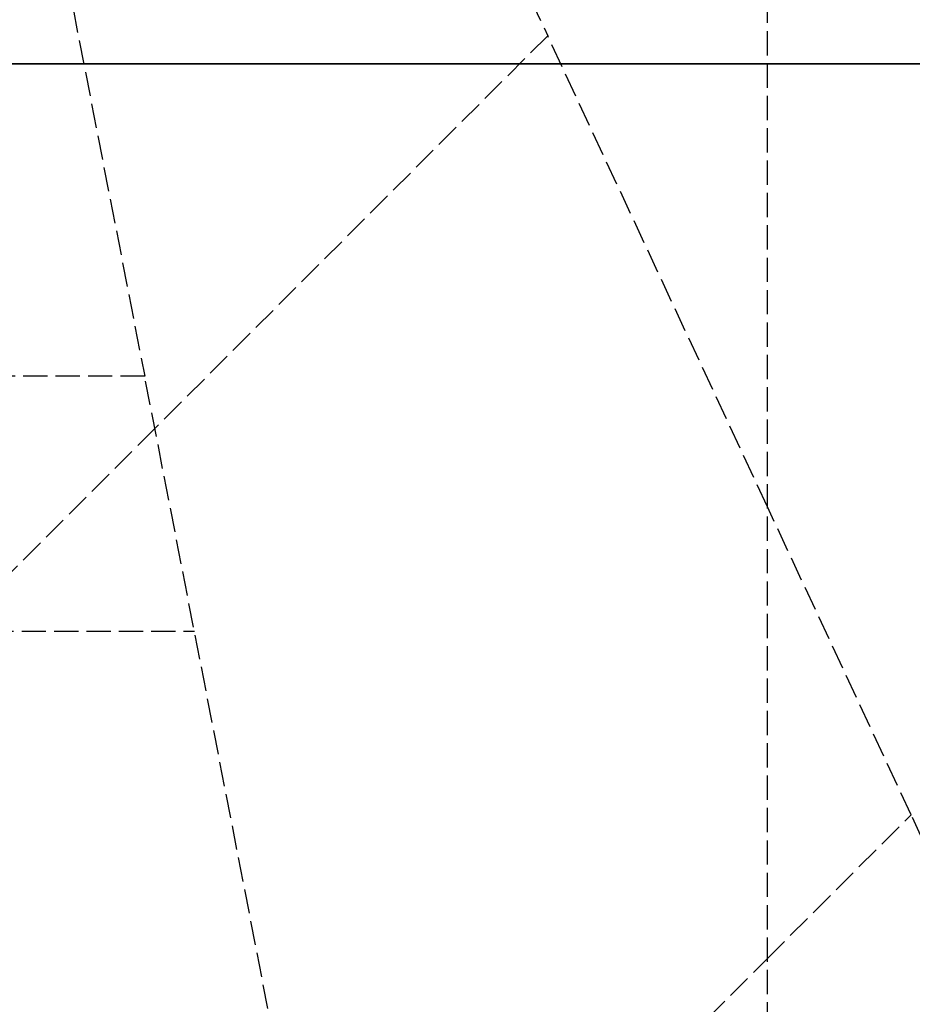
# Model space of a CAD drawing. Header units: millimetres. Extents: x -225 to 321, y -321 to 225.
# Tile 4 of 14: x -120 to -65, y -58 to 3. Entities that reach past the tile are written whole.
import ezdxf

# ---------------------------------------------------------------- set-up
doc = ezdxf.new("R2010")
doc.units = ezdxf.units.MM
doc.header["$LTSCALE"] = 10
doc.linetypes.add('ALLCAD_Strich', pattern=[0.2, 0.15, -0.05])
doc.layers.add('BESCH_KONT_sich_schn_ansi_2d', color=40, linetype='Continuous')
doc.layers.add('BESCH_KONT_sich_schn_grun_2d', color=10, linetype='Continuous')

msp = doc.modelspace()

# ---------------------------------------------------------------- linework, layer by layer
at = {"layer": 'BESCH_KONT_sich_schn_ansi_2d', "linetype": 'ALLCAD_Strich'}
for p, q in [((-117.23, 0, 10.1), (-213.933, 0, 10.1)), ((-73.524, 0, 660), (-200.804, 0, 660)), ((-200.804, 0, 657.5), (-116.967, 0, 657.5)), ((-119.661, 0, 630.8), (-181.639, 0, 630.8)), ((-111.996, 0, 646.3), (-167.328, 0, 646.3)), ((-150, 0), (-30, 0)), ((-30, 0, 12), (-150, 0, 12)), ((-111.29, 0, 36.1), (-146.943, 0, 36.1)), ((-118.45, 0, 325.7), (-141.734, 0, 325.7)), ((-135, 0, 2), (-45, 0, 2)), ((-101.761, 0, 11.963), (-130.707, 0, 11.963)), ((-128.862, 0, 23.1), (-117.23, 0, 23.1)), ((-127, 0, -8), (-117, 0, -8)), ((-111.114, 0, 311.038), (-126.161, 0, 323.761)), ((-92.146, 0, 323.761), (-126.161, 0, 323.761)), ((-110.287, 0, 640.512), (-125.287, 0, 638.109)), ((-125.287, 0, 623), (-110.287, 0, 623)), ((-112.356, 0, 290.716), (-125.256, 0, 311.038)), ((-107.534, 0, 38.5), (-124.534, 0, 38.5)), ((-90.55, 0, 615.8), (-124.519, 0, 615.8)), ((-90.55, 0, 603.8), (-124.519, 0, 603.8)), ((-124.039, 0, 339.1), (-104.462, 0, 339.1)), ((-108.993, 0, 311.038), (-124.039, 0, 323.761)), ((-110.235, 0, 290.716), (-123.135, 0, 311.038)), ((-110.955, 0, 334.052), (-122.976, 0, 334.052)), ((-122.919, 0, 54.1), (-119.349, 0, 54.1)), ((-106.288, 0, 287.642), (-122.905, 0, 287.642)), ((-88.822, 0, 285.959), (-121.703, 0, 285.959)), ((-118.238, 0, 330.6), (-121.703, 0, 330.6)), ((-107.534, 0, 56.329), (-121.556, 0, 54.318)), ((-119.794, 0, 332.36), (-119.087, 0, 332.191)), ((-100.449, 0, 630.8), (-119.661, 0, 630.8)), ((-108.925, 0, 603.8), (-119.661, 0, 630.8)), ((-119.628, 0, 595), (-119.628, 0, 603.8)), ((-119.628, 0, 603.8), (-119.628, 0, 605)), ((-119.628, 0, 605), (-117.241, 0, 605)), ((-117.241, 0, 595), (-119.628, 0, 595)), ((-116.133, 0, 321.236), (-119.456, 0, 321.236)), ((-119.435, 0, 2), (-119.435, 0, 12)), ((-112.051, 0, 590.47), (-119.428, 0, 593.338)), ((-114.103, 0, 593.338), (-119.428, 0, 593.338)), ((-119.349, 0, 38.5), (-119.349, 0, 36.1)), ((-119.349, 0, 54.1), (-117.935, 0, 54.1)), ((-119.349, 0, 54.1), (-119.349, 0, 38.5)), ((-119.087, 0, 332.191), (-119.087, 0, 323.761)), ((-119.087, 0, 332.191), (-117.672, 0, 332.191)), ((-118.316, 0, 591.869), (-118.328, 0, 592.011)), ((-116.544, 0, 592.011), (-118.328, 0, 592.011)), ((-118.328, 0, 592.011), (-115.59, 0, 559.91)), ((-115.582, 0, 559.811), (-118.316, 0, 591.869)), ((-118.316, 0, 591.869), (-112.051, 0, 589.433)), ((-118.238, 0, 330.6), (-116.117, 0, 330.6)), ((-118.238, 0, 330.6), (-118.238, 0, 323.761)), ((-118.064, 0, 310.5), (-118.066, 0, 310.5)), ((-118.066, 0, 310.5), (-118.066, 0, 310.5)), ((-114.743, 0, 310.5), (-118.066, 0, 310.5)), ((-118.064, 0, 310.5), (-117.711, 0, 310.5)), ((-118.026, 0, 323.761), (-118.026, 0, 330.6)), ((-117.935, 0, 38.5), (-117.935, 0, 36.1)), ((-117.935, 0, 54.1), (-117.935, 0, 38.5)), ((-114.564, 0, 310.494), (-117.888, 0, 310.494)), ((-114.561, 0, 310.5), (-117.711, 0, 310.5)), ((-117.672, 0, 332.191), (-117.672, 0, 324.297)), ((-117.672, 0, 324.297), (-114.349, 0, 324.297)), ((-117.672, 0, 332.191), (-114.349, 0, 330.6)), ((-117.46, 0, 345.6), (-114.632, 0, 345.6)), ((-117.46, 0, 345.6), (-117.46, 0, 339.1)), ((-117.313, 0, 601.024), (-100.291, 0, 601.024)), ((-117.313, 0, 601.024), (-116.562, 0, 592.224)), ((-117.241, 0, 605), (-114.303, 0, 605)), ((-114.303, 0, 595), (-117.241, 0, 595)), ((-117.23, 0, 23.1), (-65.488, 0, 23.1)), ((-117.23, 0, 10.1), (-117.23, 0, 23.1)), ((-65.488, 0, 10.1), (-117.23, 0, 10.1)), ((-117, 0, -8), (-117, 0)), ((-116.967, 0, 657.5), (-116.967, 0, 654.5)), ((-116.967, 0, 654.5), (-73.524, 0, 654.5)), ((-73.524, 0, 657.5), (-116.967, 0, 657.5)), ((-116.78, 0, 630.8), (-116.78, 0, 646.3)), ((-116.562, 0, 592.224), (-116.544, 0, 592.011)), ((-116.544, 0, 592.011), (-112.051, 0, 590.265)), ((-114.349, 0, 330.6), (-116.117, 0, 330.6)), ((-116.117, 0, 330.6), (-116.117, 0, 323.761)), ((-116.107, 0, 610), (-109.771, 0, 610)), ((-115.905, 0, 330.6), (-115.905, 0, 323.761)), ((-95.001, 0, 559.91), (-115.59, 0, 559.91)), ((-115.339, 0, 345.6), (-115.339, 0, 339.1)), ((-114.743, 0, 310.5), (-114.743, 0, 310.5)), ((-114.632, 0, 345.6), (-113.925, 0, 345.6)), ((-114.632, 0, 339.1), (-114.632, 0, 345.6)), ((-111.238, 0, 310.5), (-114.561, 0, 310.5)), ((-114.349, 0, 330.6), (-114.349, 0, 324.297)), ((-114.344, 0, 630.8), (-114.344, 0, 646.3)), ((-114.303, 0, 595), (-114.303, 0, 605)), ((-104.448, 0, 589.584), (-114.103, 0, 593.338)), ((-113.925, 0, 345.6), (-113.925, 0, 339.1)), ((-113.925, 0, 345.6), (-111.803, 0, 345.6)), ((-105.009, 0, 559.586), (-113.76, 0, 559.586)), ((-113.051, 0, 603.8), (-113.051, 0, 615.8)), ((-112.709, 0, 589.486), (-95.688, 0, 589.486)), ((-112.709, 0, 589.486), (-110.172, 0, 559.728)), ((-112.678, 0, 646.3), (-112.678, 0, 630.8)), ((-112.55, 0, 630.8), (-112.55, 0, 646.3)), ((-110.272, 0, 596), (-112.411, 0, 596)), ((-110.272, 0, 604), (-112.411, 0, 604)), ((-107.086, 0, 596), (-112.411, 0, 596)), ((-107.086, 0, 604), (-112.411, 0, 604)), ((-106.288, 0, 287.642), (-112.356, 0, 290.716)), ((-112.356, 0, 290.716), (-110.235, 0, 290.716)), ((-112.294, 0, 10.1), (-112.294, 0, 23.1)), ((-108.051, 0, 588.5), (-112.051, 0, 588.5)), ((-112.051, 0, 588.5), (-112.051, 0, 603.8)), ((-112.051, 0, 615.8), (-112.051, 0, 623)), ((-112.051, 0, 589.433), (-110.461, 0, 588.815)), ((-112.051, 0, 590.265), (-109.352, 0, 589.216)), ((-112.051, 0, 603.8), (-112.051, 0, 615.8)), ((-109.773, 0, 589.584), (-112.051, 0, 590.47)), ((-111.996, 0, 646.3), (-100.449, 0, 646.3)), ((-109.986, 0, 640.561), (-111.996, 0, 646.3)), ((-111.803, 0, 339.1), (-111.803, 0, 345.6)), ((-94.599, 0, 589.566), (-111.621, 0, 589.566)), ((-107.29, 0, 10), (-111.29, 0, 10)), ((-111.29, 0, 10), (-111.29, 0, 10.1)), ((-111.29, 0, 23.1), (-111.29, 0, 38.5)), ((-103.29, 0, 36.1), (-111.29, 0, 36.1)), ((-111.29, 0, 10.1), (-111.29, 0, 23.1)), ((-98.214, 0, 290.716), (-111.114, 0, 311.038)), ((-111.114, 0, 311.038), (-108.993, 0, 311.038)), ((-111.111, 0, 2), (-111.111, 0, 11.963)), ((-111.111, 0, 12), (-111.111, 0, 2)), ((-110.248, 0, 333.883), (-110.955, 0, 334.052)), ((-110.955, 0, 334.052), (-110.955, 0, 323.761)), ((-110.781, 0, 2), (-110.781, 0, 11.963)), ((-110.461, 0, 588.815), (-108.322, 0, 588.815)), ((-88.52, 0, 644), (-110.287, 0, 640.512)), ((-110.287, 0, 640.512), (-110.287, 0, 623)), ((-110.287, 0, 623), (-73.524, 0, 623)), ((-93.25, 0, 593.25), (-110.272, 0, 593.25)), ((-93.25, 0, 606.75), (-110.272, 0, 606.75)), ((-93.25, 0, 610.05), (-110.272, 0, 610.05)), ((-93.25, 0, 593.102), (-110.272, 0, 593.102)), ((-93.25, 0, 606.898), (-110.272, 0, 606.898)), ((-110.248, 0, 323.761), (-110.248, 0, 333.883)), ((-107.066, 0, 332.36), (-110.248, 0, 333.883)), ((-110.243, 0, 630.8), (-110.243, 0, 646.3)), ((-104.167, 0, 287.642), (-110.235, 0, 290.716)), ((-105.009, 0, 559.728), (-110.172, 0, 559.728)), ((-103.839, 0, 623), (-109.986, 0, 640.561)), ((-109.773, 0, 589.584), (-109.773, 0, 589.565)), ((-104.448, 0, 589.584), (-109.773, 0, 589.584)), ((-104.448, 0, 589.565), (-109.773, 0, 589.565)), ((-104.446, 0, 598.604), (-109.771, 0, 598.604)), ((-109.771, 0, 601.396), (-104.446, 0, 601.396)), ((-109.771, 0, 598.604), (-109.771, 0, 595)), ((-109.771, 0, 610), (-109.771, 0, 601.396)), ((-100.614, 0, 610), (-109.771, 0, 610)), ((-109.771, 0, 610), (-109.771, 0, 595)), ((-109.771, 0, 595), (-104.439, 0, 595)), ((-109.393, 0, 630.8), (-109.393, 0, 646.3)), ((-108.322, 0, 588.815), (-109.352, 0, 589.216)), ((-92.33, 0, 589.216), (-109.352, 0, 589.216)), ((-109.352, 0, 589.216), (-108.683, 0, 588.974)), ((-109.187, 0, 317.88), (-109.189, 0, 317.88)), ((-109.187, 0, 332.191), (-109.187, 0, 317.88)), ((-105.864, 0, 330.6), (-109.187, 0, 332.191)), ((-109.187, 0, 317.88), (-105.864, 0, 317.88)), ((-109.187, 0, 332.191), (-107.066, 0, 332.191)), ((-108.993, 0, 311.038), (-96.093, 0, 290.716)), ((-108.683, 0, 588.974), (-91.661, 0, 588.974)), ((-108.393, 0, 11.963), (-108.393, 0, 2)), ((-104.051, 0, 588.5), (-108.051, 0, 588.5)), ((-108.006, 0, 588.659), (-90.984, 0, 588.659)), ((-105.057, 0, 593.155), (-108.006, 0, 588.659)), ((-107.598, 0, 654.5), (-107.598, 0, 657.5)), ((-75.322, 0, 38.5), (-107.534, 0, 38.5)), ((-107.534, 0, 38.5), (-107.534, 0, 56.329)), ((-107.534, 0, 56.329), (-88.594, 0, 59.044)), ((-103.29, 0, 10), (-107.29, 0, 10)), ((-107.066, 0, 332.36), (-107.066, 0, 323.761)), ((-106.424, 0, 2), (-106.424, 0, 11.963)), ((-106.304, 0, 2), (-106.304, 0, 11.963)), ((-106.288, 0, 323.761), (-106.288, 0, 287.642)), ((-106, 0, 10.1), (-106, 0, 36.1)), ((-103.813, 0, 322.1), (-105.934, 0, 322.1)), ((-105.934, 0, 322.1), (-105.934, 0, 310.1)), ((-103.813, 0, 310.1), (-105.934, 0, 310.1)), ((-105.864, 0, 317.88), (-105.864, 0, 330.6)), ((-99.075, 0, 330.6), (-105.864, 0, 330.6)), ((-105.119, 0, 593.11), (-88.097, 0, 593.11)), ((-105.119, 0, 593.11), (-105.057, 0, 593.155)), ((-105.057, 0, 593.155), (-88.035, 0, 593.155)), ((-79.441, 0, 557), (-105.009, 0, 557)), ((-105.009, 0, 560.768), (-105.009, 0, 557)), ((-93.15, 0, 559.728), (-105.009, 0, 559.728)), ((-92.461, 0, 559.586), (-105.009, 0, 559.586)), ((-104.814, 0, 2), (-104.814, 0, 11.963)), ((-104.761, 0, 2), (-104.761, 0, 11.963)), ((-104.651, 0, 2), (-104.651, 0, 11.963)), ((-104.505, 0, 559.631), (-104.505, 0, 557)), ((-104.446, 0, 559.631), (-104.505, 0, 559.631)), ((-104.48, 0, 557), (-104.48, 0, 559.613)), ((-104.462, 0, 339.1), (-86.701, 0, 330.6)), ((-104.448, 0, 589.565), (-104.448, 0, 589.584)), ((-104.446, 0, 598.604), (-104.446, 0, 601.396)), ((-104.446, 0, 559.631), (-104.446, 0, 557)), ((-104.444, 0, 589.563), (-104.444, 0, 595)), ((-104.444, 0, 605), (-104.444, 0, 610)), ((-102.518, 0, 605), (-104.444, 0, 605)), ((-99.119, 0, 589.563), (-104.444, 0, 589.563)), ((-104.439, 0, 583.579), (-104.439, 0, 588.5)), ((-104.439, 0, 595), (-104.439, 0, 583.579)), ((-104.439, 0, 583.579), (-104.044, 0, 582.751)), ((-104.439, 0, 595), (-102.403, 0, 595)), ((-104.439, 0, 583.579), (-104.439, 0, 583.579)), ((-104.439, 0, 588.5), (-104.439, 0, 595)), ((-104.439, 0, 595), (-104.439, 0, 595)), ((-104.167, 0, 287.642), (-104.167, 0, 300.093)), ((-92.146, 0, 287.642), (-104.167, 0, 287.642)), ((-104.167, 0, 300.093), (-104.167, 0, 323.761)), ((-104.103, 0, 557), (-104.103, 0, 559.409)), ((-104.103, 0, 559.409), (-99.56, 0, 559.409)), ((-104.051, 0, 588.5), (-104.051, 0, 603.8)), ((-104.051, 0, 615.8), (-104.051, 0, 623)), ((-104.051, 0, 603.8), (-104.051, 0, 615.8)), ((-101.318, 0, 615.8), (-103.839, 0, 623)), ((-103.601, 0, 322.1), (-103.813, 0, 322.1)), ((-103.813, 0, 310.1), (-103.813, 0, 322.1)), ((-103.601, 0, 310.1), (-103.813, 0, 310.1)), ((-103.654, 0, 595), (-103.654, 0, 605)), ((-103.601, 0, 330.699), (-85.579, 0, 339.1)), ((-103.601, 0, 330.699), (-100.136, 0, 330.699)), ((-103.601, 0, 322.1), (-103.601, 0, 330.699)), ((-103.601, 0, 310.1), (-103.601, 0, 322.1)), ((-103.601, 0, 285.959), (-103.601, 0, 310.1)), ((-94.209, 0, 290.716), (-103.601, 0, 285.959)), ((-100.49, 0, 322.1), (-103.601, 0, 322.1)), ((-103.601, 0, 310.1), (-100.49, 0, 310.1)), ((-103.453, 0, 593.338), (-98.129, 0, 593.338)), ((-93.798, 0, 589.584), (-103.453, 0, 593.338)), ((-87.096, 0, 36.1), (-103.29, 0, 36.1)), ((-103.29, 0, 10), (-103.29, 0, 10.1)), ((-103.29, 0, 23.1), (-103.29, 0, 38.5)), ((-103.29, 0, 10.1), (-103.29, 0, 23.1)), ((-103.051, 0, 603.8), (-103.051, 0, 615.8)), ((-103.005, 0, 561.691), (-103.005, 0, 557)), ((-102.647, 0, 572), (-100.942, 0, 572)), ((-102.611, 0, 322.1), (-102.611, 0, 310.1)), ((-102.532, 0, 587), (-100.892, 0, 587)), ((-102.524, 0, 36.1), (-102.524, 0, 38.5)), ((-102.524, 0, 57.047), (-102.524, 0, 285.959)), ((-102.524, 0, 338.173), (-102.524, 0, 557)), ((-102.524, 0), (-102.524, 0, 36.1)), ((-102.524, 0, 38.5), (-102.524, 0, 57.047)), ((-102.524, 0, 285.959), (-102.524, 0, 338.173)), ((-102.524, 0, 557), (-102.524, 0, 610)), ((-102.518, 0, 610), (-102.518, 0, 605)), ((-102.518, 0, 605), (-97.195, 0, 605)), ((-102.477, 0, 610), (-102.477, 0, 587.207)), ((-102.403, 0, 610), (-102.403, 0, 595)), ((-102.403, 0, 595), (-102.403, 0, 610)), ((-102.403, 0, 595), (-102.344, 0, 595)), ((-102.399, 0), (-102.399, 0, 610)), ((-102.344, 0, 595), (-102.344, 0, 610)), ((-98.78, 0, 595), (-102.344, 0, 595)), ((-102.294, 0, 10.1), (-102.294, 0, 23.1)), ((-101.761, 0, 2), (-101.761, 0, 11.963)), ((-101.089, 0, 657.5), (-101.089, 0, 660)), ((-101.024, 0), (-101.024, 0, 610)), ((-100.972, 0), (-100.972, 0, 610)), ((-100.942, 0, 572), (-99.564, 0, 572)), ((-100.892, 0, 575.022), (-100.892, 0, 587)), ((-100.892, 0, 575.022), (-100.554, 0, 575.022)), ((-100.892, 0, 587), (-80.85, 0, 587)), ((-100.614, 0, 572), (-100.614, 0, 603.8)), ((-90.55, 0, 610), (-100.614, 0, 610)), ((-100.614, 0, 603.8), (-100.614, 0, 610)), ((-100.554, 0, 575.022), (-100.554, 0, 587)), ((-79.524, 0, 648), (-100.524, 0, 648)), ((-100.524, 0, 615.8), (-100.524, 0, 623)), ((-100.524, 0, 646.3), (-100.524, 0, 648)), ((-79.524, 0, 358), (-100.524, 0, 358)), ((-100.524, 0, 358), (-100.524, 0, 615.8)), ((-100.524, 0, 623), (-100.524, 0, 646.3)), ((-100.49, 0, 310.1), (-100.49, 0, 322.1)), ((-100.49, 0, 358), (-100.49, 0, 648)), ((-100.45, 0, 630.8), (-100.45, 0, 646.3)), ((-73.524, 0, 646.3), (-100.449, 0, 646.3)), ((-100.449, 0, 646.3), (-100.449, 0, 642.089)), ((-100.449, 0, 630.8), (-56.228, 0, 630.8)), ((-100.449, 0, 642.089), (-100.449, 0, 630.8)), ((-100.136, 0, 330.699), (-100.348, 0, 330.6)), ((-100.348, 0, 330.6), (-100.348, 0, 323.761)), ((-100.291, 0, 601.024), (-99.522, 0, 592.011)), ((-100.136, 0, 323.761), (-100.136, 0, 330.699)), ((-99.564, 0, 572), (-79.401, 0, 572)), ((-99.56, 0, 557), (-99.56, 0, 559.409)), ((-99.56, 0, 559.409), (-95.017, 0, 559.409)), ((-97.739, 0, 592.011), (-99.522, 0, 592.011)), ((-99.522, 0, 592.011), (-92.33, 0, 589.216)), ((-99.159, 0, 559.61), (-99.159, 0, 557)), ((-99.121, 0, 605), (-99.121, 0, 610)), ((-99.119, 0, 589.563), (-99.119, 0, 595)), ((-93.794, 0, 589.563), (-99.119, 0, 589.563)), ((-99.075, 0, 330.6), (-86.701, 0, 330.6)), ((-99.075, 0, 330.6), (-99.075, 0, 323.761)), ((-99.024, 0, 358), (-99.024, 0, 648)), ((-99.022, 0, 358), (-99.022, 0, 648)), ((-98.78, 0, 595), (-91.694, 0, 595)), ((-98.78, 0, 595), (-98.78, 0, 589.371)), ((-98.329, 0, 595), (-98.329, 0, 605)), ((-98.227, 0, 330.6), (-98.015, 0, 330.699)), ((-98.227, 0, 330.6), (-98.227, 0, 323.761)), ((-92.146, 0, 287.642), (-98.214, 0, 290.716)), ((-98.214, 0, 290.716), (-96.093, 0, 290.716)), ((-98.156, 0, 323.761), (-98.156, 0, 287.642)), ((-98.156, 0, 287.642), (-92.088, 0, 290.716)), ((-88.474, 0, 589.584), (-98.129, 0, 593.338)), ((-98.031, 0, 321.236), (-94.707, 0, 321.236)), ((-98.015, 0, 330.699), (-96.247, 0, 330.699)), ((-98.015, 0, 330.699), (-98.015, 0, 323.761)), ((-95.001, 0, 559.91), (-97.739, 0, 592.011)), ((-97.739, 0, 592.011), (-97.017, 0, 591.869)), ((-97.506, 0, 654.5), (-97.506, 0, 657.5)), ((-91.868, 0, 605), (-97.195, 0, 605)), ((-97.195, 0, 610), (-97.195, 0, 605)), ((-97.017, 0, 591.869), (-94.283, 0, 559.811)), ((-89.162, 0, 588.815), (-97.017, 0, 591.869)), ((-96.639, 0, 310.5), (-96.641, 0, 310.5)), ((-96.641, 0, 310.5), (-96.641, 0, 310.5)), ((-96.641, 0, 310.5), (-93.318, 0, 310.5)), ((-96.286, 0, 310.5), (-96.639, 0, 310.5)), ((-96.589, 0, 657.5), (-96.589, 0, 660)), ((-93.139, 0, 310.494), (-96.462, 0, 310.494)), ((-91.111, 0, 596), (-96.436, 0, 596)), ((-91.111, 0, 604), (-96.436, 0, 604)), ((-93.136, 0, 310.5), (-96.286, 0, 310.5)), ((-92.924, 0, 324.297), (-96.247, 0, 324.297)), ((-96.247, 0, 330.699), (-92.924, 0, 332.248)), ((-96.247, 0, 324.297), (-96.247, 0, 330.699)), ((-96.093, 0, 290.716), (-83.031, 0, 284.1)), ((-95.778, 0, 36.1), (-95.778, 0, 10.1)), ((-93.15, 0, 559.728), (-95.688, 0, 589.486)), ((-95.028, 0, 648), (-95.028, 0, 654.5)), ((-95.028, 0, 638.5), (-85.028, 0, 638.5)), ((-95.028, 0, 638.5), (-95.028, 0, 648)), ((-95.017, 0, 557), (-95.017, 0, 559.409)), ((-95, 0, -8), (-85, 0, -8)), ((-95, 0, -8), (-95, 0)), ((-85, 0, 18), (-95, 0, 18)), ((-95, 0, 2), (-95, 0, 18)), ((-94.651, 0, 36.1), (-94.651, 0, 10.1)), ((-92.924, 0, 332.248), (-94.338, 0, 332.248)), ((-94.338, 0, 332.248), (-94.338, 0, 332.413)), ((-94.338, 0, 332.413), (-91.156, 0, 333.896)), ((-94.338, 0, 323.761), (-94.338, 0, 332.248)), ((-92.088, 0, 290.716), (-94.209, 0, 290.716)), ((-81.309, 0, 311.038), (-94.209, 0, 290.716)), ((-94, 0, 8), (-86, 0, 8)), ((-94, 0, 8), (-94, 0, 12)), ((-93.798, 0, 589.565), (-88.474, 0, 589.565)), ((-93.798, 0, 589.565), (-93.798, 0, 589.584)), ((-93.798, 0, 589.584), (-88.474, 0, 589.584)), ((-93.796, 0, 601.396), (-88.472, 0, 601.396)), ((-88.472, 0, 598.604), (-93.796, 0, 598.604)), ((-93.796, 0, 601.396), (-93.796, 0, 598.604)), ((-93.794, 0, 610), (-93.794, 0, 605)), ((-93.794, 0, 595), (-93.794, 0, 589.563)), ((-93.318, 0, 310.5), (-93.318, 0, 310.5)), ((-91.111, 0, 596), (-93.25, 0, 596)), ((-91.111, 0, 604), (-93.25, 0, 604)), ((-93.136, 0, 310.5), (-89.812, 0, 310.5)), ((-93, 0, 657.5), (-93, 0, 660)), ((-92.924, 0, 332.248), (-92.924, 0, 324.297)), ((-92.33, 0, 589.216), (-91.3, 0, 588.815)), ((-91.661, 0, 588.974), (-92.33, 0, 589.216)), ((-92.25, 0), (-92.25, 0, 8)), ((-88.822, 0, 323.761), (-92.146, 0, 323.761)), ((-81.539, 0, 287.642), (-92.146, 0, 287.642)), ((-92.146, 0, 323.761), (-92.146, 0, 287.642)), ((-92.088, 0, 290.716), (-79.188, 0, 311.038)), ((-91.868, 0, 605), (-91.868, 0, 610)), ((-91.792, 0), (-91.792, 0, 610)), ((-91.754, 0, 610), (-91.754, 0, 595)), ((-91.754, 0, 610), (-91.754, 0, 595)), ((-91.694, 0, 595), (-91.694, 0, 610)), ((-91.3, 0, 588.815), (-89.162, 0, 588.815)), ((-91.156, 0, 333.896), (-90.449, 0, 334.061)), ((-91.156, 0, 323.761), (-91.156, 0, 333.896)), ((-91.098, 0), (-91.098, 0, 610)), ((-88.035, 0, 593.155), (-90.984, 0, 588.659)), ((-90.935, 0, 10.1), (-90.935, 0, 36.1)), ((-90.924, 0, 615.8), (-90.924, 0, 603.8)), ((-90.922, 0, 615.8), (-90.922, 0, 603.8)), ((-90.872, 0, 358), (-90.872, 0, 648)), ((-90.55, 0, 615.8), (-90.55, 0, 603.8)), ((-79.401, 0, 610), (-90.55, 0, 610)), ((-90.449, 0, 334.061), (-78.428, 0, 334.061)), ((-90.449, 0, 334.061), (-90.449, 0, 323.761)), ((-90.378, 0, 10.1), (-90.378, 0, 36.1)), ((-90.219, 0, 358), (-90.219, 0, 648)), ((-85.153, 0, 284.1), (-88.822, 0, 285.959)), ((-88.822, 0, 285.959), (-70.72, 0, 285.959)), ((-88.822, 0, 285.959), (-88.822, 0, 323.761)), ((-70.72, 0, 323.761), (-88.822, 0, 323.761)), ((-75.322, 0, 60.098), (-88.594, 0, 59.044)), ((-82.719, 0, 644), (-88.52, 0, 644)), ((-88.474, 0, 589.584), (-88.474, 0, 589.565)), ((-88.472, 0, 601.396), (-88.472, 0, 610)), ((-88.472, 0, 595), (-88.472, 0, 598.604)), ((-83.14, 0, 595), (-88.472, 0, 595)), ((-88.471, 0, 595), (-88.471, 0, 610)), ((-88.097, 0, 593.11), (-88.035, 0, 593.155)), ((-87.762, 0, 317.88), (-87.764, 0, 317.88)), ((-87.762, 0, 330.699), (-87.762, 0, 317.88)), ((-84.438, 0, 332.248), (-87.762, 0, 330.699)), ((-84.438, 0, 317.88), (-87.762, 0, 317.88)), ((-87.762, 0, 330.699), (-80.973, 0, 330.699)), ((-87.75, 0), (-87.75, 0, 8)), ((-87.21, 0, 10.1), (-87.21, 0, 36.1)), ((-87.117, 0, 654.5), (-87.117, 0, 657.5)), ((-87.096, 0, 36.1), (-68.79, 0, 36.1)), ((-64.647, 0, 23.1), (-87.096, 0, 36.1)), ((-87, 0, 657.5), (-87, 0, 660)), ((-86.701, 0, 330.6), (-68.811, 0, 330.6)), ((-86.412, 0, 657.5), (-86.412, 0, 660)), ((-86.078, 0, 657.5), (-86.078, 0, 654.5)), ((-86.077, 0, 654.5), (-86.077, 0, 657.5)), ((-86, 0, 8), (-86, 0, 12)), ((-85.653, 0, 657.5), (-85.653, 0, 654.5)), ((-77.524, 0, 339.1), (-85.579, 0, 339.1)), ((-85.178, 0, 10.1), (-85.178, 0, 36.1)), ((-83.031, 0, 284.1), (-85.153, 0, 284.1)), ((-85.028, 0, 648), (-85.028, 0, 654.5)), ((-85.028, 0, 638.5), (-85.028, 0, 648)), ((-85, 0, -8), (-85, 0)), ((-85, 0, 2), (-85, 0, 18)), ((-84.438, 0, 317.88), (-84.438, 0, 332.248)), ((-82.317, 0, 332.248), (-84.438, 0, 332.248)), ((-84.29, 0, 73.25), (-83.636, 0, 73.25)), ((-83.636, 0, 68.25), (-84.29, 0, 68.25)), ((-84.29, 0, 68.25), (-84.29, 0, 73.25)), ((-78.098, 0, 73.25), (-83.636, 0, 73.25)), ((-83.636, 0, 73.25), (-83.636, 0, 68.25)), ((-83.636, 0, 68.25), (-78.098, 0, 68.25)), ((-83.574, 0, 10.1), (-83.574, 0, 36.1)), ((-83.15, 0, 575.022), (-83.15, 0, 587)), ((-82.812, 0, 575.022), (-83.15, 0, 575.022)), ((-83.14, 0, 583.579), (-83.14, 0, 595)), ((-83.14, 0, 595), (-83.14, 0, 595)), ((-83.14, 0, 583.579), (-83.14, 0, 583.579)), ((-83.14, 0, 583.579), (-83.14, 0, 595)), ((-83.031, 0, 284.1), (-72.269, 0, 284.1)), ((-82.812, 0, 587), (-82.812, 0, 575.022)), ((-73.524, 0, 644.862), (-82.719, 0, 644)), ((-81.61, 0, 332.413), (-82.317, 0, 332.248)), ((-82.317, 0, 332.248), (-82.317, 0, 323.761)), ((-82.246, 0, 547.5), (-81.186, 0, 547.5)), ((-82.246, 0, 540.5), (-81.186, 0, 540.5)), ((-78.428, 0, 333.896), (-81.61, 0, 332.413)), ((-81.61, 0, 323.761), (-81.61, 0, 332.413)), ((-81.606, 0, 657.5), (-81.606, 0, 654.5)), ((-81.539, 0, 287.642), (-81.539, 0, 323.761)), ((-75.471, 0, 290.716), (-81.539, 0, 287.642)), ((-66.179, 0, 323.832), (-81.309, 0, 311.038)), ((-79.188, 0, 311.038), (-81.309, 0, 311.038)), ((-81.174, 0, 587), (-81.174, 0, 610)), ((-81.024, 0, 358), (-81.024, 0, 648)), ((-80.973, 0, 330.6), (-80.973, 0, 323.761)), ((-80.973, 0, 330.699), (-80.973, 0, 330.6)), ((-80.85, 0, 557), (-80.85, 0, 587)), ((-77.005, 0, 587), (-80.85, 0, 587)), ((-80.632, 0, 654.5), (-80.632, 0, 657.5)), ((-79.912, 0, 657.5), (-79.912, 0, 660)), ((-79.876, 0, 657.5), (-79.876, 0, 660)), ((-79.772, 0, 657.5), (-79.772, 0, 660)), ((-79.524, 0, 610), (-79.524, 0, 623)), ((-79.524, 0, 646.3), (-79.524, 0, 648)), ((-79.524, 0, 358), (-79.524, 0, 610)), ((-79.524, 0, 623), (-79.524, 0, 646.3)), ((-79.441, 0, 572), (-79.441, 0, 557)), ((-79.441, 0, 557), (-75.001, 0, 557)), ((-67.397, 0, 287.642), (-79.418, 0, 287.642)), ((-79.418, 0, 323.761), (-79.418, 0, 287.642)), ((-73.35, 0, 290.716), (-79.418, 0, 287.642)), ((-79.401, 0, 610), (-74.964, 0, 610)), ((-79.401, 0, 610), (-79.401, 0, 572)), ((-74.964, 0, 572), (-79.401, 0, 572)), ((-79.314, 0, 572), (-79.314, 0, 610)), ((-79.188, 0, 311.038), (-64.141, 0, 323.761)), ((-79.024, 0), (-79.024, 0, 610)), ((-78.428, 0, 334.061), (-78.428, 0, 333.896)), ((-78.428, 0, 333.896), (-78.428, 0, 323.761)), ((-78.374, 0, 10.1), (-78.374, 0, 36.1)), ((-78.098, 0, 68.25), (-78.098, 0, 73.25)), ((-78.098, 0, 73.25), (-69.225, 0, 73.25)), ((-69.225, 0, 68.25), (-78.098, 0, 68.25)), ((-78.089, 0, 73.25), (-78.089, 0, 68.25)), ((-50.577, 0, 339.1), (-77.524, 0, 339.1)), ((-77.524, 0, 36.1), (-77.524, 0, 38.5)), ((-77.524, 0, 59.923), (-77.524, 0, 68.25)), ((-77.524, 0, 73.25), (-77.524, 0, 284.1)), ((-77.524, 0, 330.6), (-77.524, 0, 557)), ((-77.524, 0), (-77.524, 0, 36.1)), ((-77.524, 0, 38.5), (-77.524, 0, 59.923)), ((-77.524, 0, 68.25), (-77.524, 0, 73.25)), ((-77.524, 0, 284.1), (-77.524, 0, 330.6)), ((-77.524, 0, 557), (-77.524, 0, 610)), ((-77.477, 0, 587), (-77.477, 0, 610)), ((-77.224, 0, 323.761), (-77.224, 0, 330.6)), ((-77.005, 0, 557), (-77.005, 0, 587)), ((-76.585, 0, 10.1), (-76.585, 0, 36.1)), ((-62.571, 0, 311.038), (-75.471, 0, 290.716)), ((-73.35, 0, 290.716), (-75.471, 0, 290.716)), ((-75.376, 0, 657.5), (-75.376, 0, 660)), ((-64.288, 0, 60.974), (-75.322, 0, 60.098)), ((-75.322, 0, 38.5), (-60.293, 0, 38.5)), ((-75.322, 0, 60.098), (-75.322, 0, 38.5)), ((-75.001, 0, 557), (-75.001, 0, 572)), ((-75, 0, 10.1), (-75, 0, 36.1)), ((-74.964, 0, 610), (-74.964, 0, 572)), ((-74.772, 0, 657.5), (-74.772, 0, 660)), ((-70.72, 0, 285.959), (-74.39, 0, 284.1)), ((-33.524, 0, 660), (-73.524, 0, 660)), ((-73.524, 0, 660), (-73.524, 0, 622.5)), ((-56.774, 0, 622.5), (-73.524, 0, 622.5)), ((-73.524, 0, 654.5), (-71.38, 0, 654.5)), ((-33.524, 0, 657.5), (-73.524, 0, 657.5)), ((-56.228, 0, 646.3), (-73.524, 0, 646.3)), ((-73.304, 0, 644.883), (-73.524, 0, 644.862)), ((-73.524, 0, 623), (-73.304, 0, 623)), ((-60.449, 0, 311.038), (-73.35, 0, 290.716)), ((-64.918, 0, 645.67), (-73.304, 0, 644.883)), ((-73.304, 0, 623), (-73.304, 0, 644.883)), ((-73.304, 0, 623), (-64.918, 0, 623)), ((-72.269, 0, 284.1), (-59.208, 0, 290.716)), ((-71.38, 0, 657.5), (-71.38, 0, 654.5)), ((-71.38, 0, 654.5), (-65.906, 0, 654.5)), ((-70.72, 0, 323.761), (-70.72, 0, 285.959)), ((-67.397, 0, 323.761), (-70.72, 0, 323.761)), ((-58.322, 0, 73.25), (-69.225, 0, 73.25)), ((-69.225, 0, 73.25), (-69.225, 0, 68.25)), ((-69.225, 0, 68.25), (-58.322, 0, 68.25)), ((-68.811, 0, 330.6), (-50.577, 0, 339.1)), ((-64.29, 0, 32.25), (-68.79, 0, 32.25)), ((-68.79, 0, 60.616), (-68.79, 0, 68.25)), ((-68.79, 0, 32.25), (-68.79, 0, 38.5)), ((-68.79, 0, 36.1), (-68.193, 0, 36.1)), ((-68.193, 0, 32.25), (-68.193, 0, 25.153)), ((-59.79, 0, 36.1), (-68.193, 0, 36.1)), ((-68.193, 0, 36.1), (-68.193, 0, 32.25)), ((-68.193, 0, 25.153), (-68.193, 0, 10.1)), ((-67.506, 0, 23.1), (-67.506, 0, 10.1)), ((-67.397, 0, 287.642), (-67.397, 0, 323.761)), ((-33.382, 0, 323.761), (-67.397, 0, 323.761)), ((-61.329, 0, 290.716), (-67.397, 0, 287.642)), ((-66.618, 0, 10.1), (-66.618, 0, 23.1)), ((-66.179, 0, 323.832), (-66.179, 0, 339.1)), ((-50.373, 0, 326.37), (-66.179, 0, 323.832)), ((-65.906, 0, 654.5), (-59.054, 0, 654.5)), ((-65.906, 0, 657.5), (-65.906, 0, 654.5)), ((-65.899, 0, 654.5), (-65.899, 0, 657.5)), ((-65.488, 0, 23.1), (-23.96, 0, 23.1)), ((-65.488, 0, 23.1), (-65.488, 0, 10.1)), ((-65.488, 0, 10.1), (-23.96, 0, 10.1)), ((-65.199, 0, 657.5), (-65.199, 0, 660)), ((-56.425, 0, 646.466), (-64.918, 0, 645.67)), ((-64.918, 0, 623), (-64.918, 0, 645.67)), ((-64.918, 0, 623), (-56.774, 0, 623)), ((-64.86, 0, 654.5), (-64.86, 0, 657.5)), ((-64.859, 0, 657.5), (-64.859, 0, 654.5))]:
    msp.add_line(p, q, dxfattribs=at)
at = {"layer": 'BESCH_KONT_sich_schn_ansi_2d', "linetype": 'ALLCAD_Strich', "extrusion": (0, 1, 0)}
for centre, major_axis, ratio, start_param, end_param in [((-117.888, 0, 316.094), (0, 0, -5.6), 0.707107, 0.045136, 2.734306), ((-118.45, 0, 318.1), (0, 0, 7.6), 0.707107, -0.730399, 0.730399), ((-116.107, 0, 595), (0, 0, -5), 0.704229, 1.231905, 1.570796), ((-116.107, 0, 605), (0, 0, -5), 0.704229, -4.712389, -3.141593), ((-114.561, 0, 318.1), (0, 0, 7.6), 0.707107, -1.145405, -0.617437), ((-117.888, 0, 316.094), (0, 0, -5.6), 0.707107, -0.044589, 0.044589), ((-110.272, 0, 600), (0, 0, 10.05), 0.704229, -1.468743, 2.326108), ((-116.844, 0, 574.576), (-1.279, 0, 14.99), 0.000591, 2.93309, 2.968134), ((-112.411, 0, 600), (0, 0, -4), 0.704229, -0.12811, 2.824036), ((-112.411, 0, 600), (0, 0, 4), 0.704229, -1.570796, -0.317556), ((-112.411, 0, 600), (0, 0, -4), 0.704229, -0.12811, 1.570796), ((-110.272, 0, 600), (0, 0, -6.898), 0.704229, -4.712389, 1.570796), ((-110.272, 0, 600), (0, 0, -6.75), 0.704229, -4.712389, 1.570796), ((-114.561, 0, 318.1), (0, 0, -7.6), 0.707107, -1.54184, 0), ((-110.782, 0, 595), (0, 0, -5), 0.704229, 1.231902, 1.570796), ((-110.782, 0, 605), (0, 0, -5), 0.704229, -4.712389, -3.141593), ((-112.411, 0, 600), (0, 0, 4), 0.704229, -0.317556, 3.013483), ((-112.411, 0, 600), (0, 0, 4), 0.704229, -0.317556, 1.214368), ((-111.621, 0, 574.576), (0, 0, 14.99), 0.704229, -0.103301, 0.216621), ((-112.411, 0, 600), (0, 0, -4), 0.704229, -1.214368, -0.12811), ((-113.771, 0, 574.597), (0, 0, 16.008), 0.704229, 0.362551, 0.518672), ((-111.621, 0, 574.576), (0, 0, 14.99), 0.704229, 0.28204, 0.31783), ((-111.621, 0, 574.576), (0, 0, 14.99), 0.704229, 0.31783, 0.349553), ((-113.771, 0, 574.597), (0, 0, -16.008), 0.704229, -2.62292, -2.166484), ((-107.086, 0, 600), (0, 0, -4), 0.704225, -1.927225, -1.214368), ((-113.771, 0, 574.597), (0, 0, -16.008), 0.704225, -2.166479, -1.407821), ((-100.132, 0, 595), (0, 0, -5), 0.704229, 1.231902, 1.570796), ((-100.132, 0, 605), (0, 0, -5), 0.704229, -4.712389, -3.141593), ((-96.462, 0, 316.094), (0, 0, -5.6), 0.707107, 0.045136, 2.734306), ((-93.25, 0, 600), (0, 0, 10.05), 0.704229, -1.468743, 2.326108), ((-96.436, 0, 600), (0, 0, -4), 0.704229, -4.712389, 1.570796), ((-94.808, 0, 595), (0, 0, -5), 0.704229, 1.231905, 1.570796), ((-94.808, 0, 605), (0, 0, -5), 0.704229, -4.712389, -3.141593), ((-93.136, 0, 318.1), (0, 0, 7.6), 0.707107, -1.145405, -0.617437), ((-93.25, 0, 600), (0, 0, -6.75), 0.704229, -4.712389, 1.570796), ((-96.462, 0, 316.094), (0, 0, -5.6), 0.707107, -0.044589, 0.044589), ((-93.25, 0, 600), (0, 0, -4), 0.704229, -4.712389, 1.570796), ((-94.599, 0, 574.576), (0, 0, 14.99), 0.704229, -0.103301, 0.216621), ((-89.376, 0, 574.576), (21.122, 0, 1.803), 0.704527, 1.864861, 1.899905), ((-92.461, 0, 574.576), (0, 0, 14.99), 0.704229, 0.31783, 3.315102), ((-91.111, 0, 600), (0, 0, -4), 0.704229, -4.712389, 1.570796), ((-93.136, 0, 318.1), (0, 0, -7.6), 0.707107, -1.54184, 0), ((-94.599, 0, 574.576), (0, 0, 14.99), 0.704229, 0.28204, 0.31783), ((-94.599, 0, 574.576), (0, 0, 14.99), 0.704229, 0.31783, 0.349553), ((-92.472, 0, 574.597), (0, 0, 16.008), 0.704229, 0.362551, 0.975125), ((-90.024, 0, 326.48), (12.781, 0, 3.14), 0.220454, -0.731284, -0.514353)]:
    msp.add_ellipse(centre, major_axis=major_axis, ratio=ratio, start_param=start_param, end_param=end_param, dxfattribs=at)
at = {"layer": 'BESCH_KONT_sich_schn_ansi_2d', "linetype": 'ALLCAD_Strich', "extrusion": (0, -1, 0)}
for centre, major_axis, ratio, start_param, end_param in [((-114.564, 0, 316.094), (0, 0, -5.6), 0.707107, -2.734306, -0.045136), ((-111.238, 0, 318.1), (0, 0, -7.6), 0.707107, -2.524155, -1.996188), ((-113.76, 0, 574.576), (0, 0, -14.99), 0.704229, -0.173509, 2.762221), ((-114.564, 0, 316.094), (0, 0, -5.6), 0.707107, -0.044589, 0.044589), ((-110.272, 0, 600), (0, 0, 4), 0.704229, -4.712389, 1.570796), ((-111.238, 0, 318.1), (0, 0, -7.6), 0.707107, 0, 1.54184), ((-113.76, 0, 574.576), (0, 0, 14.99), 0.704229, -0.379372, -0.31783), ((-111.621, 0, 574.576), (0, 0, -14.99), 0.704229, 0.13771, 0.766401), ((-107.086, 0, 600), (0, 0, 4), 0.704229, -4.712389, 1.570796), ((-111.621, 0, 574.576), (0, 0, 14.99), 0.704229, -2.375191, -0.349553), ((-108.446, 0, 574.597), (0, 0, -16.008), 0.704229, 0.359519, 0.362739), ((-93.25, 0, 600), (0, 0, 6.898), 0.704229, -4.712389, 1.570796), ((-93.139, 0, 316.094), (0, 0, -5.6), 0.707107, -2.734306, -0.045136), ((-89.812, 0, 318.1), (0, 0, -7.6), 0.707107, -2.524155, -1.996188), ((-91.111, 0, 600), (0, 0, 4), 0.704229, -1.214368, 4.355961), ((-96.436, 0, 600), (0, 0, 4), 0.704228, -1.927225, -1.214368), ((-93.139, 0, 316.094), (0, 0, -5.6), 0.707107, -0.044589, 0.044589), ((-94.599, 0, 574.576), (0, 0, -14.99), 0.704229, 0.13771, 2.79204), ((-89.812, 0, 318.1), (0, 0, -7.6), 0.707107, 0, 1.54184), ((-92.472, 0, 574.597), (0, 0, 16.008), 0.704228, -1.733772, -0.975125)]:
    msp.add_ellipse(centre, major_axis=major_axis, ratio=ratio, start_param=start_param, end_param=end_param, dxfattribs=at)
at = {"layer": 'BESCH_KONT_sich_schn_ansi_2d', "linetype": 'ALLCAD_Strich'}
for points, knots in [([(-102.46, 0, 572), (-102.463, 0, 571.97), (-102.465, 0, 571.94), (-102.556, 0, 571.004), (-102.688, 0, 570.097), (-103.02, 0, 568.348), (-103.218, 0, 567.504), (-103.637, 0, 565.929), (-103.857, 0, 565.199), (-104.167, 0, 564.2), (-104.276, 0, 563.854), (-104.483, 0, 563.189), (-104.581, 0, 562.869), (-104.752, 0, 562.273), (-104.824, 0, 561.997), (-104.935, 0, 561.497), (-104.973, 0, 561.274), (-105.003, 0, 560.969), (-105.009, 0, 560.866), (-105.009, 0, 560.768)], [31.937568, 31.937568, 31.937568, 31.937568, 32.024358, 32.024358, 34.646469, 34.646469, 37.26858, 37.26858, 39.890692, 39.890692, 41.273668, 41.273668, 42.656644, 42.656644, 44.03962, 44.03962, 45.422596, 45.422596, 46.185527, 46.185527, 46.185527, 46.185527]), ([(-105.009, 0, 560.768), (-105.009, 0, 560.666), (-105.002, 0, 560.57), (-104.965, 0, 560.3), (-104.915, 0, 560.142), (-104.76, 0, 559.865), (-104.655, 0, 559.746), (-104.515, 0, 559.639), (-104.51, 0, 559.635), (-104.505, 0, 559.631)], [46.185527, 46.185527, 46.185527, 46.185527, 46.977375, 46.977375, 48.532154, 48.532154, 50.086933, 50.086933, 50.14828, 50.14828, 50.14828, 50.14828]), ([(-99.966, 0, 559.631), (-100.288, 0, 559.648), (-100.591, 0, 559.677), (-101.373, 0, 559.794), (-101.796, 0, 559.911), (-102.452, 0, 560.255), (-102.686, 0, 560.482), (-102.899, 0, 560.926), (-102.947, 0, 561.09), (-103.003, 0, 561.453), (-103.01, 0, 561.652), (-102.992, 0, 562.065), (-102.967, 0, 562.289), (-102.889, 0, 562.782), (-102.835, 0, 563.052), (-102.706, 0, 563.626), (-102.63, 0, 563.93), (-102.47, 0, 564.557), (-102.385, 0, 564.88), (-102.138, 0, 565.827), (-101.958, 0, 566.521), (-101.614, 0, 568.007), (-101.45, 0, 568.799), (-101.177, 0, 570.432), (-101.068, 0, 571.274), (-100.924, 0, 572.954), (-100.889, 0, 573.792), (-100.889, 0, 574.738), (-100.89, 0, 574.879), (-100.892, 0, 575.022)], [2.117239, 2.117239, 2.117239, 2.117239, 3.592565, 3.592565, 6.246261, 6.246261, 8.899958, 8.899958, 10.226807, 10.226807, 11.553655, 11.553655, 12.785324, 12.785324, 14.016993, 14.016993, 15.248662, 15.248662, 16.480331, 16.480331, 18.897828, 18.897828, 21.315325, 21.315325, 23.732822, 23.732822, 26.150319, 26.150319, 26.571712, 26.571712, 26.571712, 26.571712]), ([(-102.532, 0, 587), (-102.531, 0, 586.984), (-102.53, 0, 586.967), (-102.513, 0, 586.727), (-102.482, 0, 586.485), (-102.396, 0, 585.977), (-102.342, 0, 585.712), (-102.21, 0, 585.117), (-102.124, 0, 584.766), (-101.939, 0, 584.018), (-101.839, 0, 583.623), (-101.533, 0, 582.381), (-101.322, 0, 581.476), (-100.958, 0, 579.58), (-100.805, 0, 578.586), (-100.616, 0, 576.728), (-100.566, 0, 575.865), (-100.554, 0, 575.022)], [35.257918, 35.257918, 35.257918, 35.257918, 35.345524, 35.345524, 36.534898, 36.534898, 37.724271, 37.724271, 39.188815, 39.188815, 40.65336, 40.65336, 43.582449, 43.582449, 46.511538, 46.511538, 49.018435, 49.018435, 49.018435, 49.018435]), ([(-102.472, 0, 587), (-102.473, 0, 587.029), (-102.474, 0, 587.058), (-102.481, 0, 587.298), (-102.471, 0, 587.495), (-102.414, 0, 587.857), (-102.366, 0, 588.022), (-102.157, 0, 588.469), (-101.931, 0, 588.702), (-101.3, 0, 589.056), (-100.895, 0, 589.178), (-99.935, 0, 589.335), (-99.38, 0, 589.371), (-98.78, 0, 589.371), (-98.78, 0, 589.371), (-98.78, 0, 589.371)], [39.30489, 39.30489, 39.30489, 39.30489, 39.474656, 39.474656, 40.742247, 40.742247, 42.009838, 42.009838, 44.54502, 44.54502, 47.080202, 47.080202, 49.615384, 49.615384, 49.615464, 49.615464, 49.615464, 49.615464]), ([(-99.159, 0, 559.61), (-99.159, 0, 559.61), (-99.16, 0, 559.61), (-99.438, 0, 559.61), (-99.708, 0, 559.617), (-99.966, 0, 559.631)], [0.938786, 0.938786, 0.938786, 0.938786, 0.938868, 0.938868, 2.117239, 2.117239, 2.117239, 2.117239]), ([(-98.78, 0, 589.371), (-98.78, 0, 589.371), (-98.78, 0, 589.371), (-98.18, 0, 589.371), (-97.501, 0, 589.335), (-96.036, 0, 589.178), (-95.249, 0, 589.056), (-93.634, 0, 588.702), (-92.805, 0, 588.469), (-91.59, 0, 588.022), (-91.19, 0, 587.857), (-90.409, 0, 587.495), (-90.029, 0, 587.298), (-89.614, 0, 587.058), (-89.565, 0, 587.029), (-89.516, 0, 587)], [0.939, 0.939, 0.939, 0.939, 0.939002, 0.939002, 3.474184, 3.474184, 6.009366, 6.009366, 8.544548, 8.544548, 9.812139, 9.812139, 11.07973, 11.07973, 11.249495, 11.249495, 11.249495, 11.249495]), ([(-82.812, 0, 575.022), (-82.809, 0, 574.879), (-82.807, 0, 574.738), (-82.807, 0, 573.792), (-82.86, 0, 572.954), (-83.087, 0, 571.274), (-83.262, 0, 570.432), (-83.742, 0, 568.799), (-84.047, 0, 568.007), (-84.782, 0, 566.521), (-85.211, 0, 565.827), (-85.931, 0, 564.88), (-86.202, 0, 564.557), (-86.791, 0, 563.93), (-87.109, 0, 563.626), (-87.779, 0, 563.052), (-88.132, 0, 562.782), (-88.849, 0, 562.289), (-89.215, 0, 562.065), (-89.96, 0, 561.652), (-90.362, 0, 561.453), (-91.186, 0, 561.09), (-91.608, 0, 560.926), (-92.888, 0, 560.482), (-93.761, 0, 560.255), (-95.458, 0, 559.911), (-96.284, 0, 559.794), (-97.48, 0, 559.677), (-97.889, 0, 559.648), (-98.276, 0, 559.631)], [25.728914, 25.728914, 25.728914, 25.728914, 26.150307, 26.150307, 28.567804, 28.567804, 30.985301, 30.985301, 33.402798, 33.402798, 35.820295, 35.820295, 37.051964, 37.051964, 38.283633, 38.283633, 39.515302, 39.515302, 40.746971, 40.746971, 42.07382, 42.07382, 43.400668, 43.400668, 46.054365, 46.054365, 48.708062, 48.708062, 50.183387, 50.183387, 50.183387, 50.183387]), ([(-93.737, 0, 559.631), (-93.717, 0, 559.635), (-93.697, 0, 559.639), (-93.164, 0, 559.746), (-92.649, 0, 559.865), (-91.628, 0, 560.142), (-91.122, 0, 560.3), (-90.131, 0, 560.657), (-89.646, 0, 560.857), (-88.762, 0, 561.274), (-88.336, 0, 561.497), (-87.5, 0, 561.997), (-87.088, 0, 562.273), (-86.303, 0, 562.869), (-85.93, 0, 563.189), (-85.239, 0, 563.854), (-84.922, 0, 564.2), (-84.095, 0, 565.199), (-83.607, 0, 565.929), (-82.772, 0, 567.504), (-82.424, 0, 568.348), (-81.877, 0, 570.097), (-81.678, 0, 571.004), (-81.543, 0, 571.94), (-81.539, 0, 571.97), (-81.535, 0, 572)], [8.656268, 8.656268, 8.656268, 8.656268, 8.717615, 8.717615, 10.272394, 10.272394, 11.827173, 11.827173, 13.381952, 13.381952, 14.764928, 14.764928, 16.147904, 16.147904, 17.53088, 17.53088, 18.913856, 18.913856, 21.535967, 21.535967, 24.158079, 24.158079, 26.78019, 26.78019, 26.866979, 26.866979, 26.866979, 26.866979]), ([(-89.456, 0, 587), (-89.429, 0, 586.984), (-89.402, 0, 586.967), (-89.007, 0, 586.727), (-88.651, 0, 586.485), (-87.981, 0, 585.977), (-87.667, 0, 585.712), (-87.027, 0, 585.117), (-86.692, 0, 584.766), (-86.063, 0, 584.018), (-85.769, 0, 583.623), (-84.959, 0, 582.381), (-84.511, 0, 581.476), (-83.81, 0, 579.58), (-83.555, 0, 578.586), (-83.246, 0, 576.728), (-83.169, 0, 575.865), (-83.15, 0, 575.022)], [35.257918, 35.257918, 35.257918, 35.257918, 35.345524, 35.345524, 36.534898, 36.534898, 37.724271, 37.724271, 39.188815, 39.188815, 40.65336, 40.65336, 43.582449, 43.582449, 46.511538, 46.511538, 49.018435, 49.018435, 49.018435, 49.018435]), ([(-81.733, 0, 547.418), (-81.749, 0, 547.424), (-81.766, 0, 547.429), (-81.933, 0, 547.479), (-82.09, 0, 547.5), (-82.403, 0, 547.5), (-82.569, 0, 547.479), (-82.91, 0, 547.389), (-83.084, 0, 547.321), (-83.426, 0, 547.142), (-83.594, 0, 547.031), (-83.912, 0, 546.775), (-84.061, 0, 546.629), (-84.33, 0, 546.32), (-84.459, 0, 546.146), (-84.69, 0, 545.765), (-84.792, 0, 545.559), (-84.958, 0, 545.128), (-85.021, 0, 544.903), (-85.105, 0, 544.45), (-85.125, 0, 544.221), (-85.125, 0, 543.779), (-85.105, 0, 543.55), (-85.021, 0, 543.097), (-84.958, 0, 542.872), (-84.792, 0, 542.441), (-84.69, 0, 542.235), (-84.459, 0, 541.854), (-84.33, 0, 541.68), (-84.061, 0, 541.371), (-83.912, 0, 541.225), (-83.594, 0, 540.969), (-83.426, 0, 540.858), (-83.084, 0, 540.679), (-82.91, 0, 540.611), (-82.569, 0, 540.521), (-82.403, 0, 540.5), (-82.09, 0, 540.5), (-81.933, 0, 540.521), (-81.766, 0, 540.571), (-81.749, 0, 540.576), (-81.733, 0, 540.582)], [4.576357, 4.576357, 4.576357, 4.576357, 4.649664, 4.649664, 5.313757, 5.313757, 5.97785, 5.97785, 6.641942, 6.641942, 7.306035, 7.306035, 7.970128, 7.970128, 8.634474, 8.634474, 9.298821, 9.298821, 9.963167, 9.963167, 10.627513, 10.627513, 11.291859, 11.291859, 11.956205, 11.956205, 12.620552, 12.620552, 13.284898, 13.284898, 13.948991, 13.948991, 14.613084, 14.613084, 15.277176, 15.277176, 15.941269, 15.941269, 16.605362, 16.605362, 16.678669, 16.678669, 16.678669, 16.678669]), ([(-79.064, 0, 544), (-79.064, 0, 543.779), (-79.075, 0, 543.551), (-79.12, 0, 543.098), (-79.154, 0, 542.873), (-79.247, 0, 542.442), (-79.305, 0, 542.236), (-79.443, 0, 541.855), (-79.523, 0, 541.68), (-79.698, 0, 541.37), (-79.799, 0, 541.225), (-80.025, 0, 540.969), (-80.151, 0, 540.857), (-80.423, 0, 540.678), (-80.569, 0, 540.61), (-80.872, 0, 540.521), (-81.029, 0, 540.5), (-81.342, 0, 540.5), (-81.507, 0, 540.521), (-81.845, 0, 540.61), (-82.017, 0, 540.678), (-82.355, 0, 540.857), (-82.521, 0, 540.969), (-82.833, 0, 541.225), (-82.979, 0, 541.37), (-83.242, 0, 541.68), (-83.368, 0, 541.855), (-83.593, 0, 542.236), (-83.692, 0, 542.442), (-83.852, 0, 542.873), (-83.913, 0, 543.098), (-83.995, 0, 543.551), (-84.014, 0, 543.779), (-84.014, 0, 544.221), (-83.995, 0, 544.449), (-83.913, 0, 544.902), (-83.852, 0, 545.127), (-83.692, 0, 545.558), (-83.593, 0, 545.764), (-83.368, 0, 546.145), (-83.242, 0, 546.32), (-82.979, 0, 546.63), (-82.833, 0, 546.775), (-82.521, 0, 547.031), (-82.355, 0, 547.143), (-82.017, 0, 547.322), (-81.845, 0, 547.39), (-81.507, 0, 547.479), (-81.342, 0, 547.5), (-81.029, 0, 547.5), (-80.872, 0, 547.479), (-80.569, 0, 547.39), (-80.423, 0, 547.322), (-80.151, 0, 547.143), (-80.025, 0, 547.031), (-79.799, 0, 546.775), (-79.698, 0, 546.63), (-79.523, 0, 546.32), (-79.443, 0, 546.145), (-79.305, 0, 545.764), (-79.247, 0, 545.558), (-79.154, 0, 545.127), (-79.12, 0, 544.902), (-79.075, 0, 544.449), (-79.064, 0, 544.221), (-79.064, 0, 544)], [0, 0, 0, 0, 0.663116, 0.663116, 1.326231, 1.326231, 1.989347, 1.989347, 2.652463, 2.652463, 3.31543, 3.31543, 3.978398, 3.978398, 4.641366, 4.641366, 5.304333, 5.304333, 5.967301, 5.967301, 6.630268, 6.630268, 7.293236, 7.293236, 7.956203, 7.956203, 8.619319, 8.619319, 9.282435, 9.282435, 9.94555, 9.94555, 10.608666, 10.608666, 11.271782, 11.271782, 11.934898, 11.934898, 12.598013, 12.598013, 13.261129, 13.261129, 13.924097, 13.924097, 14.587064, 14.587064, 15.250032, 15.250032, 15.912999, 15.912999, 16.575967, 16.575967, 17.238934, 17.238934, 17.901902, 17.901902, 18.564869, 18.564869, 19.227985, 19.227985, 19.891101, 19.891101, 20.554217, 20.554217, 21.217332, 21.217332, 21.217332, 21.217332]), ([(-80.176, 0, 544), (-80.176, 0, 544.221), (-80.186, 0, 544.45), (-80.228, 0, 544.903), (-80.26, 0, 545.128), (-80.348, 0, 545.559), (-80.404, 0, 545.765), (-80.535, 0, 546.146), (-80.612, 0, 546.32), (-80.78, 0, 546.629), (-80.877, 0, 546.775), (-81.098, 0, 547.031), (-81.221, 0, 547.142), (-81.473, 0, 547.311), (-81.6, 0, 547.374), (-81.733, 0, 547.418)], [0, 0, 0, 0, 0.664346, 0.664346, 1.328692, 1.328692, 1.993039, 1.993039, 2.657385, 2.657385, 3.321478, 3.321478, 3.985571, 3.985571, 4.576357, 4.576357, 4.576357, 4.576357]), ([(-81.733, 0, 540.582), (-81.6, 0, 540.626), (-81.473, 0, 540.689), (-81.221, 0, 540.858), (-81.098, 0, 540.969), (-80.877, 0, 541.225), (-80.78, 0, 541.371), (-80.612, 0, 541.68), (-80.535, 0, 541.854), (-80.404, 0, 542.235), (-80.348, 0, 542.441), (-80.26, 0, 542.872), (-80.228, 0, 543.097), (-80.186, 0, 543.55), (-80.176, 0, 543.779), (-80.176, 0, 544)], [16.678669, 16.678669, 16.678669, 16.678669, 17.269455, 17.269455, 17.933548, 17.933548, 18.597641, 18.597641, 19.261987, 19.261987, 19.926334, 19.926334, 20.59068, 20.59068, 21.255026, 21.255026, 21.255026, 21.255026])]:
    msp.add_open_spline(points, degree=3, knots=knots, dxfattribs=at)
for points in [[(-104.48, 0, 559.613), (-104.371, 0, 559.535), (-104.246, 0, 559.468), (-104.103, 0, 559.409)], [(-98.276, 0, 559.631), (-98.586, 0, 559.617), (-98.881, 0, 559.61), (-99.159, 0, 559.61)], [(-95.017, 0, 559.409), (-94.595, 0, 559.473), (-94.167, 0, 559.546), (-93.737, 0, 559.631)]]:
    msp.add_open_spline(points, degree=3, dxfattribs=at)
at = {"layer": 'BESCH_KONT_sich_schn_grun_2d', "linetype": 'ALLCAD_Strich'}
for p, q in [((-73.524, -321.476), (-73.524, 45.24)), ((-122.546, 34.823), (-111.996, -19.297)), ((-95.778, 20.359), (-87.096, 1.74)), ((-87.096, 1.74), (-111.366, -22.53)), ((-73.524, -27.365), (-87.096, 1.74)), ((-111.996, -19.297), (-167.328, -19.297)), ((-101.318, -74.071), (-111.996, -19.297)), ((-111.366, -22.53), (-146.943, -58.107)), ((-64.647, -46.402), (-73.524, -27.365)), ((-161.594, -35.05), (-108.925, -35.05)), ((-73.524, -55.28), (-64.647, -46.402)), ((-21.672, -138.563), (-64.647, -46.402)), ((-99.849, -81.605), (-73.524, -55.28))]:
    msp.add_line(p, q, dxfattribs=at)

doc.saveas('drawing.dxf')
